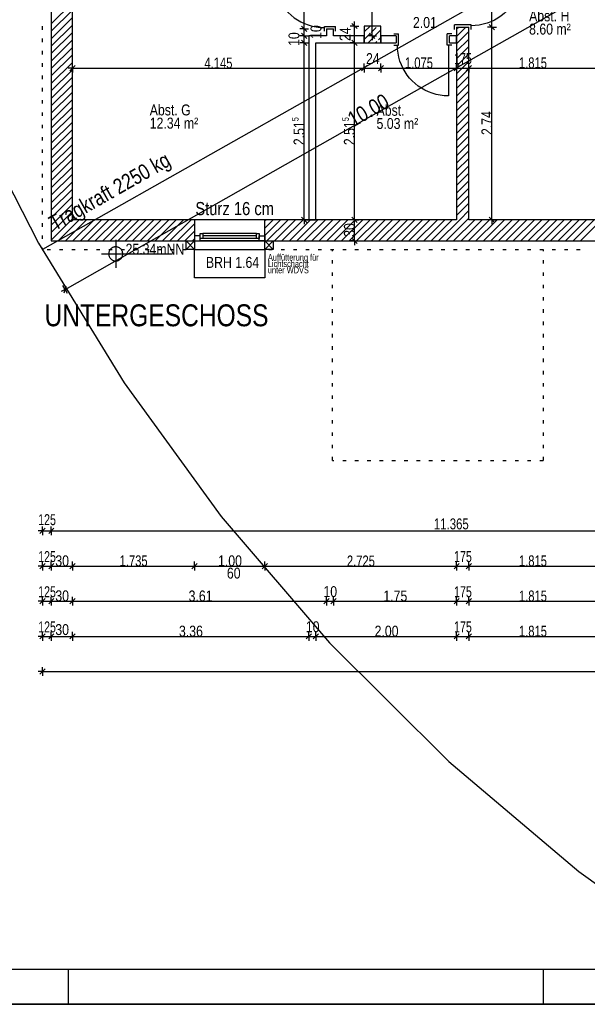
# Model space of a CAD drawing. Extents: x 5 to 835, y 17 to 857.
# Tile 2 of 14: x 196 to 357, y 17 to 297. Entities that reach past the tile are written whole.
import ezdxf
from ezdxf.enums import TextEntityAlignment as Align

# ---------------------------------------------------------------- set-up
doc = ezdxf.new("R2010")
doc.units = 0
doc.linetypes.add('CONTINOUS', pattern=[0])
for name, color, linetype in [('Beschriften', 7, 'CONTINOUS'), ('Fenster-Brüstung', 7, 'CONTINOUS'), ('FenstermakroTürmakro', 7, 'CONTINOUS'), ('Raum', 7, 'CONTINOUS'), ('StützeBeton', 7, 'CONTINOUS'), ('TEXTS_ACI250', 7, 'CONTINOUS'), ('Tür-Griff', 7, 'CONTINOUS'), ('WandBetontr', 7, 'CONTINOUS'), ('WandMauerwerktr', 7, 'CONTINOUS'), ('WandTrockenbau', 7, 'CONTINOUS')]:
    doc.layers.add(name, color=color, linetype=linetype)

msp = doc.modelspace()

# ---------------------------------------------------------------- linework, layer by layer
at = {"layer": 'Beschriften', "color": 7, "linetype": 'CONTINOUS'}
msp.add_line((834.9, 17.1), (5.1, 17.1), dxfattribs=at)
at = {"layer": 'Fenster-Brüstung', "color": 7, "linetype": 'CONTINOUS'}
for p, q in [((265.83204, 240.26213), (245.83203, 240.26213)), ((245.83203, 234.26213), (265.83204, 234.26213))]:
    msp.add_line(p, q, dxfattribs=at)
at = {"layer": 'FenstermakroTürmakro', "color": 7, "linetype": 'CONTINOUS'}
for p, q in [((282.73204, 295.24213), (283.33202, 295.24213)), ((282.73204, 293.90212), (282.73204, 295.24213)), ((283.33202, 295.24213), (285.33203, 295.24213)), ((285.33203, 295.24213), (285.93204, 295.24213)), ((285.93204, 293.90212), (285.93204, 295.24213)), ((320.33203, 295.74212), (319.73205, 295.74212)), ((319.73205, 294.40213), (319.73205, 295.74212)), ((323.83203, 295.74212), (320.33203, 295.74212)), ((324.43204, 295.74212), (323.83203, 295.74212)), ((324.43204, 294.40213), (324.43204, 295.74212)), ((302.47203, 293.16213), (303.81204, 293.16213)), ((303.81204, 292.56213), (303.81204, 293.16213)), ((303.81204, 290.56212), (303.81204, 292.56213)), ((317.65205, 292.56213), (317.65205, 293.16213)), ((318.99204, 293.16213), (317.65205, 293.16213)), ((317.65205, 290.56212), (317.65205, 292.56213)), ((302.47203, 289.96214), (303.81204, 289.96214)), ((303.81204, 289.96214), (303.81204, 290.56212)), ((317.65205, 289.96214), (317.65205, 290.56212)), ((317.97203, 289.96214), (317.97203, 275.48212)), ((263.43203, 236.32213), (248.23204, 236.32213)), ((263.43204, 235.64213), (248.23204, 235.64213)), ((264.23203, 234.28214), (247.43205, 234.28214)), ((263.43203, 234.96213), (248.23204, 234.96213))]:
    msp.add_line(p, q, dxfattribs=at)
for points in [[(268.25203, 309.40213), (268.30003, 308.21455), (268.44155, 307.0534), (268.67286, 305.92242), (268.99023, 304.82533), (269.38994, 303.76586), (269.86826, 302.74774), (270.42147, 301.77468), (271.04583, 300.85043), (271.73763, 299.9787), (272.49313, 299.16322), (273.3086, 298.40772), (274.18033, 297.71593), (275.10459, 297.09157), (276.07764, 296.53836), (277.09576, 296.06004), (278.15523, 295.66033), (279.25232, 295.34296), (280.3833, 295.11165), (281.54445, 294.97013), (282.73203, 294.92213)], [(338.91203, 309.90212), (338.86403, 308.71454), (338.72251, 307.55339), (338.4912, 306.42241), (338.17383, 305.32532), (337.77412, 304.26585), (337.2958, 303.24773), (336.74259, 302.27468), (336.11823, 301.35042), (335.42643, 300.47869), (334.67093, 299.66322), (333.85546, 298.90772), (332.98373, 298.21592), (332.05947, 297.59156), (331.08642, 297.03835), (330.0683, 296.56003), (329.00883, 296.16032), (327.91174, 295.84295), (326.78076, 295.61164), (325.61961, 295.47012), (324.43203, 295.42212)], [(317.97204, 275.48212), (316.78446, 275.53012), (315.62331, 275.67164), (314.49233, 275.90295), (313.39524, 276.22032), (312.33577, 276.62003), (311.31765, 277.09836), (310.3446, 277.65156), (309.42034, 278.27592), (308.54861, 278.96772), (307.73314, 279.72322), (306.97764, 280.5387), (306.28584, 281.41042), (305.66148, 282.33468), (305.10827, 283.30773), (304.62995, 284.32585), (304.23024, 285.38532), (303.91287, 286.48241), (303.68156, 287.61339), (303.54004, 288.77454), (303.49204, 289.96212)], [(318.99204, 289.96214), (317.65205, 289.96214), (317.65205, 289.96214)]]:
    msp.add_lwpolyline(points, dxfattribs=at)
for points in [[(245.83203, 234.28214), (247.43204, 234.28214), (247.43204, 235.64213), (245.83203, 235.64213)], [(248.23204, 234.96213), (247.43204, 234.96213), (247.43204, 236.32213), (248.23204, 236.32213)], [(264.23203, 234.96213), (263.43203, 234.96213), (263.43203, 236.32213), (264.23203, 236.32213)], [(265.83204, 234.28214), (264.23203, 234.28214), (264.23203, 235.64213), (265.83204, 235.64213)]]:
    msp.add_lwpolyline(points, close=True, dxfattribs=at)
at = {"layer": 'Raum', "color": 7, "linetype": 'CONTINOUS'}
msp.add_line((834.9, 17.1), (5.1, 17.1), dxfattribs=at)
at = {"layer": 'StützeBeton', "color": 7, "linetype": 'CONTINOUS'}
for p, q in [((294.03204, 293.68297), (295.7112, 295.36213)), ((295.15383, 290.56212), (298.83203, 294.24032)), ((296.01788, 293.54749), (297.43209, 294.9617)), ((294.10869, 291.6383), (295.52291, 293.05252)), ((298.1392, 291.42617), (298.83203, 292.119)), ((297.27517, 290.56212), (297.64423, 290.9312))]:
    msp.add_line(p, q, dxfattribs=at)
msp.add_lwpolyline([(294.03204, 290.56212), (298.83203, 290.56212), (298.83203, 295.36213), (294.03204, 295.36213)], close=True, dxfattribs=at)
at = {"layer": 'Tür-Griff'}
for p, q in [((724.63084, 527.59524), (202.63204, 231.76214)), ((202.63204, 294.28263), (202.63204, 295.28264)), ((202.63204, 290.78263), (202.63204, 291.78263)), ((202.63204, 287.28263), (202.63204, 288.28263)), ((202.63204, 283.78263), (202.63204, 284.78263)), ((202.63204, 280.28262), (202.63204, 281.28263)), ((202.63204, 276.78262), (202.63204, 277.78262)), ((202.63204, 273.28262), (202.63204, 274.28262)), ((202.63204, 269.78262), (202.63204, 270.78262)), ((202.63204, 266.28264), (202.63204, 267.28262)), ((202.63204, 262.78264), (202.63204, 263.78262)), ((202.63204, 259.28263), (202.63204, 260.28264)), ((202.63204, 255.78263), (202.63204, 256.78264)), ((202.63204, 252.28263), (202.63204, 253.28263)), ((202.63204, 248.78263), (202.63204, 249.78263)), ((202.63204, 245.28263), (202.63204, 246.28263)), ((202.63204, 241.78263), (202.63204, 242.78263)), ((202.63204, 238.28263), (202.63204, 239.28263)), ((202.63204, 234.78262), (202.63204, 235.78263)), ((223.43573, 234.55303), (223.43573, 226.55302)), ((243.43203, 231.76214), (245.83204, 234.26213)), ((245.83204, 231.76214), (243.43203, 234.26213)), ((265.83204, 231.76214), (268.23205, 234.26213)), ((268.23205, 231.76214), (265.83204, 234.26213)), ((202.63204, 231.76214), (202.63204, 232.28262)), ((203.94079, 231.76214), (204.94079, 231.76214)), ((207.44079, 231.76214), (208.4408, 231.76214)), ((210.94079, 231.76214), (211.9408, 231.76214)), ((214.4408, 231.76214), (215.4408, 231.76214)), ((217.9408, 231.76214), (218.94078, 231.76214)), ((219.43571, 230.55304), (239.43572, 230.55304)), ((221.4408, 231.76214), (222.44078, 231.76214)), ((224.94078, 231.76214), (225.94078, 231.76214)), ((228.44078, 231.76214), (229.44078, 231.76214)), ((231.94078, 231.76214), (232.94079, 231.76214)), ((235.44079, 231.76214), (236.44079, 231.76214)), ((238.94079, 231.76214), (239.94079, 231.76214)), ((242.44079, 231.76214), (243.44079, 231.76214)), ((245.83204, 231.76214), (265.83204, 231.76214)), ((245.94079, 231.76214), (246.9408, 231.76214)), ((249.44079, 231.76214), (250.4408, 231.76214)), ((252.94079, 231.76214), (253.9408, 231.76214)), ((256.44079, 231.76214), (257.4408, 231.76214)), ((259.9408, 231.76214), (260.9408, 231.76214)), ((263.4408, 231.76214), (264.44078, 231.76214)), ((265.83204, 231.76214), (265.83204, 223.76213)), ((266.9408, 231.76214), (267.94078, 231.76214)), ((270.44078, 231.76214), (271.44078, 231.76214)), ((273.94078, 231.76214), (274.94079, 231.76214)), ((277.44078, 231.76214), (278.44079, 231.76214)), ((280.94079, 231.76214), (281.94079, 231.76214)), ((284.44079, 231.76214), (285.44079, 231.76214)), ((285.03203, 231.28262), (285.03203, 231.76214)), ((287.94079, 231.76214), (288.94079, 231.76214)), ((291.44079, 231.76214), (292.4408, 231.76214)), ((294.94079, 231.76214), (295.9408, 231.76214)), ((298.44079, 231.76214), (299.4408, 231.76214)), ((301.9408, 231.76214), (302.9408, 231.76214)), ((305.4408, 231.76214), (306.44078, 231.76214)), ((308.9408, 231.76214), (309.94078, 231.76214)), ((312.4408, 231.76214), (313.44079, 231.76214)), ((315.94078, 231.76214), (316.94079, 231.76214)), ((319.44078, 231.76214), (320.44079, 231.76214)), ((322.94079, 231.76214), (323.94079, 231.76214)), ((326.44079, 231.76214), (327.44079, 231.76214)), ((329.94079, 231.76214), (330.94079, 231.76214)), ((333.44079, 231.76214), (334.4408, 231.76214)), ((336.94079, 231.76214), (337.9408, 231.76214)), ((340.4408, 231.76214), (341.4408, 231.76214)), ((343.9408, 231.76214), (344.9408, 231.76214)), ((345.03203, 231.28262), (345.03203, 231.76214)), ((347.4408, 231.76214), (348.4408, 231.76214)), ((350.9408, 231.76214), (351.94078, 231.76214)), ((354.4408, 231.76214), (355.44078, 231.76214)), ((285.03203, 227.78262), (285.03203, 228.78262)), ((345.03203, 227.78262), (345.03203, 228.78262)), ((285.03203, 224.28262), (285.03203, 225.28262)), ((345.03203, 224.28262), (345.03203, 225.28262)), ((265.83204, 223.76213), (245.83204, 223.76213)), ((285.03203, 220.78264), (285.03203, 221.78262)), ((345.03203, 220.78264), (345.03203, 221.78262)), ((285.03203, 217.28264), (285.03203, 218.28262)), ((345.03203, 217.28264), (345.03203, 218.28262)), ((285.03203, 213.78263), (285.03203, 214.78264)), ((345.03203, 213.78263), (345.03203, 214.78264)), ((285.03203, 210.28263), (285.03203, 211.28263)), ((345.03203, 210.28263), (345.03203, 211.28263)), ((285.03203, 206.78263), (285.03203, 207.78263)), ((345.03203, 206.78263), (345.03203, 207.78263)), ((285.03203, 203.28263), (285.03203, 204.28263)), ((345.03203, 203.28263), (345.03203, 204.28263)), ((285.03203, 199.78263), (285.03203, 200.78263)), ((345.03203, 199.78262), (345.03203, 200.78263)), ((285.03203, 196.28262), (285.03203, 197.28263)), ((345.03203, 196.28262), (345.03203, 197.28263)), ((285.03203, 192.78262), (285.03203, 193.78263)), ((345.03203, 192.78262), (345.03203, 193.78263)), ((285.03203, 189.28263), (285.03203, 190.28263)), ((345.03203, 189.28263), (345.03203, 190.28263)), ((285.03203, 185.78263), (285.03203, 186.78262)), ((345.03203, 185.78263), (345.03203, 186.78262)), ((285.03203, 182.28263), (285.03203, 183.28263)), ((345.03203, 182.28263), (345.03203, 183.28263)), ((285.03203, 178.78263), (285.03203, 179.78263)), ((345.03203, 178.78263), (345.03203, 179.78263)), ((285.03203, 175.28262), (285.03203, 176.28263)), ((345.03203, 175.28262), (345.03203, 176.28263)), ((285.03203, 171.78262), (285.03203, 172.78263)), ((285.03203, 171.76212), (285.44079, 171.76212)), ((287.94079, 171.76212), (288.94079, 171.76212)), ((291.44079, 171.76212), (292.44079, 171.76212)), ((294.94079, 171.76212), (295.9408, 171.76212)), ((298.44079, 171.76212), (299.4408, 171.76212)), ((301.94079, 171.76212), (302.9408, 171.76212)), ((305.4408, 171.76212), (306.44078, 171.76212)), ((308.9408, 171.76212), (309.94078, 171.76212)), ((312.4408, 171.76212), (313.44078, 171.76212)), ((315.94078, 171.76212), (316.94079, 171.76212)), ((319.44078, 171.76212), (320.44079, 171.76212)), ((322.94078, 171.76212), (323.94079, 171.76212)), ((326.44078, 171.76212), (327.44079, 171.76212)), ((329.94079, 171.76212), (330.94079, 171.76212)), ((333.44079, 171.76212), (334.44079, 171.76212)), ((336.94079, 171.76212), (337.94079, 171.76212)), ((340.44079, 171.76212), (341.4408, 171.76212)), ((343.9408, 171.76212), (344.9408, 171.76212)), ((345.03203, 171.78262), (345.03203, 172.78263)), ((202.63204, 151.76213), (201.38203, 151.76213)), ((201.88205, 151.01212), (203.38204, 152.51212)), ((202.63204, 151.76213), (202.63204, 153.01213)), ((202.63204, 151.76213), (202.63204, 150.51213)), ((202.63204, 151.76213), (205.13204, 151.76213)), ((204.38204, 151.01212), (205.88204, 152.51212)), ((205.13204, 151.76213), (205.13204, 153.01213)), ((205.13204, 151.76213), (205.13204, 150.51213)), ((834.9, 17.1), (5.1, 17.1)), ((834.9, 17.1), (5.1, 17.1)), ((834.9, 17.1), (5.1, 17.1)), ((834.9, 17.1), (5.1, 17.1))]:
    msp.add_line(p, q, dxfattribs=at)
at = {"layer": 'Tür-Griff', "color": 7, "linetype": 'CONTINOUS'}
for p, q in [((30.01281, 27.1), (820.01279, 27.1)), ((210.01281, 17.1), (210.01281, 27.1)), ((345.0128, 17.1), (345.0128, 27.1)), ((5.1, 17.1), (834.9, 17.1))]:
    msp.add_line(p, q, dxfattribs=at)
at = {"layer": 'Tür-Griff'}
for points in [[(223.20627, 857.09999), (197.84397, 814.88308), (176.32169, 771.45366), (158.5952, 727.02557), (144.62025, 681.81267), (134.35258, 636.02879), (127.74797, 589.8878), (124.76216, 543.60353), (125.35091, 497.38984), (129.46997, 451.46056), (137.07509, 406.02955), (148.12204, 361.31066), (162.56657, 317.51773), (180.36443, 274.86461), (201.47137, 233.56515), (225.84316, 193.83319), (253.43554, 155.88258), (284.20427, 119.92718), (318.10511, 86.18082), (355.09381, 54.85735), (395.12612, 26.17063)], [(223.43572, 232.55303), (223.27169, 232.5464), (223.11131, 232.52685), (222.95509, 232.4949), (222.80356, 232.45107), (222.65723, 232.39586), (222.5166, 232.32979), (222.3822, 232.25338), (222.25454, 232.16714), (222.13414, 232.07159), (222.0215, 231.96724), (221.91715, 231.8546), (221.8216, 231.7342), (221.73536, 231.60654), (221.65895, 231.47214), (221.59289, 231.33151), (221.53768, 231.18518), (221.49384, 231.03365), (221.46189, 230.87743), (221.44235, 230.71706), (221.43572, 230.55302)], [(225.43572, 230.55302), (225.42909, 230.71706), (225.40954, 230.87743), (225.37759, 231.03365), (225.33376, 231.18518), (225.27855, 231.33151), (225.21248, 231.47214), (225.13607, 231.60654), (225.04983, 231.7342), (224.95428, 231.8546), (224.84993, 231.96724), (224.7373, 232.07159), (224.61689, 232.16714), (224.48923, 232.25338), (224.35483, 232.32979), (224.21421, 232.39586), (224.06787, 232.45107), (223.91634, 232.4949), (223.76013, 232.52685), (223.59975, 232.5464), (223.43572, 232.55303)], [(245.83204, 223.76213), (245.83204, 231.76214), (243.43203, 231.76214), (243.43203, 234.26213), (245.83204, 234.26213), (245.83204, 231.76214)], [(221.43572, 230.55302), (221.44235, 230.38899), (221.46189, 230.22861), (221.49384, 230.0724), (221.53768, 229.92087), (221.59289, 229.77453), (221.65895, 229.63391), (221.73536, 229.49951), (221.8216, 229.37185), (221.91715, 229.25145), (222.0215, 229.13881), (222.13414, 229.03446), (222.25454, 228.93891), (222.3822, 228.85267), (222.5166, 228.77626), (222.65723, 228.71019), (222.80356, 228.65498), (222.95509, 228.61115), (223.11131, 228.5792), (223.27169, 228.55965), (223.43572, 228.55302)], [(223.43572, 228.55302), (223.59975, 228.55965), (223.76013, 228.5792), (223.91634, 228.61115), (224.06787, 228.65498), (224.21421, 228.71019), (224.35483, 228.77626), (224.48923, 228.85267), (224.61689, 228.93891), (224.7373, 229.03446), (224.84993, 229.13881), (224.95428, 229.25145), (225.04983, 229.37185), (225.13607, 229.49951), (225.21248, 229.63391), (225.27855, 229.77453), (225.33376, 229.92087), (225.37759, 230.0724), (225.40954, 230.22861), (225.42909, 230.38899), (225.43572, 230.55302)], [(205.13204, 151.76213), (310.63611, 151.76213), (432.43206, 151.76213)]]:
    msp.add_lwpolyline(points, dxfattribs=at)
msp.add_lwpolyline([(268.23205, 231.76214), (265.83204, 231.76214), (265.83204, 234.26213), (268.23205, 234.26213)], close=True, dxfattribs=at)
at = {"layer": 'WandBetontr', "color": 7, "linetype": 'CONTINOUS'}
for p, q in [((296.31239, 292.56213), (296.31239, 321.41213)), ((277.01749, 294.56214), (277.01749, 309.76213)), ((330.37031, 295.06212), (330.37031, 310.26212)), ((277.01749, 294.56213), (275.76748, 294.56213)), ((277.76749, 293.81214), (276.26749, 295.31213)), ((277.01749, 294.56213), (278.26748, 294.56213)), ((277.01749, 292.56213), (277.01749, 294.56213)), ((291.32116, 295.36213), (290.07115, 295.36213)), ((292.07116, 294.61213), (290.57116, 296.11212)), ((291.32116, 295.36213), (291.32116, 296.61212)), ((291.32116, 295.36213), (292.57115, 295.36213)), ((291.32116, 290.56212), (291.32116, 295.36213)), ((330.37031, 295.06212), (329.12032, 295.06212)), ((331.1203, 294.31213), (329.62031, 295.81212)), ((330.37031, 295.06212), (331.62032, 295.06212)), ((330.37031, 240.26213), (330.37031, 295.06212)), ((277.01749, 292.56213), (275.76748, 292.56213)), ((277.76749, 291.81213), (276.26749, 293.31212)), ((277.76749, 289.81212), (276.26749, 291.31211)), ((277.01749, 292.56213), (278.26748, 292.56213)), ((277.01749, 290.56212), (277.01749, 292.56213)), ((292.07116, 289.81212), (290.57116, 291.31212)), ((296.31239, 292.56213), (295.06238, 292.56213)), ((297.06239, 291.81213), (295.56237, 293.31212)), ((296.31239, 292.56213), (296.31239, 291.31212)), ((296.31239, 292.56213), (297.56238, 292.56213)), ((277.01749, 290.56212), (275.76748, 290.56212)), ((277.01749, 290.56212), (278.26748, 290.56212)), ((277.01749, 240.26213), (277.01749, 290.56212)), ((291.32116, 290.56212), (290.07115, 290.56212)), ((291.32116, 290.56212), (292.57115, 290.56212)), ((291.32116, 240.26213), (291.32116, 290.56212)), ((211.13204, 283.40347), (209.88203, 283.40347)), ((210.38205, 282.65347), (211.88204, 284.15349)), ((211.13204, 283.40347), (211.13204, 284.65348)), ((211.13204, 283.40347), (211.13204, 282.15348)), ((293.28205, 282.65347), (294.78204, 284.15349)), ((294.03204, 283.40347), (294.03204, 284.65348)), ((294.03204, 283.40347), (294.03204, 282.15348)), ((294.03204, 283.40347), (298.83203, 283.40347)), ((298.08203, 282.65347), (299.58203, 284.15349)), ((298.83203, 283.40347), (298.83203, 284.65348)), ((298.83203, 283.40347), (298.83203, 282.15348)), ((319.58203, 282.65347), (321.08203, 284.15349)), ((320.33203, 283.40347), (320.33203, 284.65348)), ((320.33203, 283.40347), (320.33203, 282.15348)), ((320.33203, 283.40347), (323.83203, 283.40347)), ((323.08203, 282.65347), (324.58203, 284.15349)), ((323.83203, 283.40347), (323.83203, 284.65348)), ((323.83203, 283.40347), (323.83203, 282.15348)), ((277.76749, 239.51213), (276.26749, 241.01213)), ((292.07116, 239.51213), (290.57117, 241.01213)), ((331.1203, 239.51213), (329.62031, 241.01213)), ((277.01749, 240.26213), (275.76748, 240.26213)), ((277.01749, 240.26213), (277.01749, 239.01212)), ((277.01749, 240.26213), (278.26748, 240.26213)), ((291.32116, 240.26213), (290.07115, 240.26213)), ((291.32116, 240.26213), (292.57115, 240.26213)), ((291.32116, 234.26213), (291.32116, 240.26213)), ((330.37031, 240.26213), (329.12032, 240.26213)), ((330.37031, 240.26213), (330.37031, 239.01212)), ((330.37031, 240.26213), (331.62032, 240.26213)), ((291.32116, 234.26213), (290.07115, 234.26213)), ((292.07116, 233.51214), (290.57117, 235.01213)), ((291.32116, 234.26213), (291.32116, 233.01212)), ((291.32116, 234.26213), (292.57115, 234.26213)), ((209.04485, 220.4467), (208.42852, 221.53421)), ((208.76214, 219.42441), (209.32754, 221.46899)), ((209.04485, 220.4467), (207.95734, 219.83037)), ((209.04485, 220.4467), (209.66116, 219.35921)), ((202.63204, 141.76213), (202.63204, 143.01213)), ((205.13204, 141.76213), (205.13204, 143.01213)), ((211.13204, 141.76213), (211.13204, 143.01213)), ((245.83204, 141.76213), (245.83204, 143.01213)), ((265.83204, 141.76213), (265.83204, 143.01213)), ((320.33203, 141.76213), (320.33203, 143.01213)), ((323.83203, 141.76213), (323.83203, 143.01213)), ((202.63204, 141.76213), (201.38203, 141.76213)), ((201.88205, 141.01213), (203.38204, 142.51212)), ((202.63204, 141.76213), (202.63204, 140.51213)), ((202.63204, 141.76213), (205.13204, 141.76213)), ((204.38204, 141.01213), (205.88204, 142.51212)), ((205.13204, 141.76213), (205.13204, 140.51213)), ((205.13204, 141.76213), (211.13204, 141.76213)), ((210.38205, 141.01213), (211.88204, 142.51213)), ((211.13204, 141.76213), (211.13204, 140.51213)), ((245.08204, 141.01213), (246.58203, 142.51213)), ((245.83204, 141.76213), (245.83204, 140.51213)), ((265.08204, 141.01213), (266.58204, 142.51213)), ((265.83204, 141.76213), (265.83204, 140.51213)), ((319.58203, 141.01213), (321.08203, 142.51213)), ((320.33203, 141.76213), (320.33203, 140.51213)), ((320.33203, 141.76213), (323.83203, 141.76213)), ((323.08204, 141.01213), (324.58203, 142.51213)), ((323.83203, 141.76213), (323.83203, 140.51213)), ((202.63204, 131.76212), (201.38203, 131.76212)), ((201.88205, 131.01212), (203.38204, 132.51213)), ((202.63204, 131.76212), (202.63204, 133.01212)), ((202.63204, 131.76212), (202.63204, 130.51212)), ((202.63204, 131.76212), (205.13204, 131.76212)), ((204.38204, 131.01212), (205.88204, 132.51213)), ((205.13204, 131.76212), (205.13204, 133.01212)), ((205.13204, 131.76212), (205.13204, 130.51212)), ((205.13204, 131.76212), (211.13204, 131.76212)), ((210.38205, 131.01212), (211.88204, 132.51213)), ((211.13204, 131.76212), (211.13204, 133.01212)), ((211.13204, 131.76212), (211.13204, 130.51213)), ((282.58203, 131.01212), (284.08205, 132.51213)), ((283.33203, 131.76212), (283.33203, 133.01212)), ((283.33203, 131.76212), (283.33203, 130.51213)), ((283.33203, 131.76212), (285.33203, 131.76212)), ((284.58204, 131.01212), (286.08203, 132.51213)), ((285.33203, 131.76212), (285.33203, 133.01212)), ((285.33203, 131.76212), (285.33203, 130.51213)), ((319.58203, 131.01212), (321.08203, 132.51213)), ((320.33203, 131.76212), (320.33203, 133.01212)), ((320.33203, 131.76212), (320.33203, 130.51213)), ((320.33203, 131.76212), (323.83203, 131.76212)), ((323.08203, 131.01212), (324.58203, 132.51213)), ((323.83203, 131.76212), (323.83203, 133.01212)), ((323.83203, 131.76212), (323.83203, 130.51213)), ((202.63204, 121.76213), (201.38204, 121.76213)), ((201.88205, 121.01212), (203.38204, 122.51213)), ((202.63204, 121.76213), (202.63204, 123.01213)), ((202.63204, 121.76213), (202.63204, 120.51213)), ((202.63204, 121.76213), (205.13204, 121.76213)), ((204.38205, 121.01212), (205.88204, 122.51213)), ((205.13204, 121.76213), (205.13204, 123.01213)), ((205.13204, 121.76213), (205.13204, 120.51213)), ((205.13204, 121.76213), (211.13204, 121.76213)), ((210.38205, 121.01212), (211.88204, 122.51213)), ((211.13204, 121.76213), (211.13204, 123.01213)), ((211.13204, 121.76213), (211.13204, 120.51213)), ((277.58204, 121.01212), (279.08203, 122.51213)), ((278.33203, 121.76213), (278.33203, 123.01213)), ((278.33203, 121.76213), (278.33203, 120.51213)), ((278.33203, 121.76213), (280.33204, 121.76213)), ((279.58204, 121.01212), (281.08204, 122.51213)), ((280.33204, 121.76213), (280.33204, 123.01213)), ((280.33204, 121.76213), (280.33204, 120.51213)), ((319.58203, 121.01212), (321.08203, 122.51213)), ((320.33203, 121.76213), (320.33203, 123.01213)), ((320.33203, 121.76213), (320.33203, 120.51213)), ((320.33203, 121.76213), (323.83203, 121.76213)), ((323.08203, 121.01212), (324.58203, 122.51213)), ((323.83203, 121.76213), (323.83203, 123.01213)), ((323.83203, 121.76213), (323.83203, 120.51213)), ((201.88205, 111.01213), (203.38204, 112.51212)), ((202.63204, 111.76213), (202.63204, 113.01213)), ((202.63204, 111.76213), (201.38203, 111.76213)), ((202.63204, 111.76213), (202.63204, 110.51213))]:
    msp.add_line(p, q, dxfattribs=at)
for points in [[(209.04485, 220.4467), (287.9373, 265.15753), (383.04446, 319.05773)], [(211.13204, 283.40347), (247.05186, 283.40347), (294.03204, 283.40347)], [(298.83203, 283.40347), (303.97172, 283.40347), (320.33203, 283.40347)], [(323.83203, 283.40347), (336.32614, 283.40347), (360.13203, 283.40347)], [(211.13204, 141.76213), (222.63818, 141.76213), (245.83203, 141.76213)], [(245.83203, 141.76213), (250.5286, 141.76213), (265.83204, 141.76213)], [(265.83204, 141.76213), (287.04444, 141.76213), (320.33203, 141.76213)], [(323.83203, 141.76213), (335.7978, 141.76213), (360.13203, 141.76213)], [(211.13204, 131.76212), (242.12873, 131.76212), (283.33203, 131.76212)], [(285.33203, 131.76212), (297.29763, 131.76212), (320.33203, 131.76212)], [(323.83203, 131.76212), (335.71132, 131.76212), (360.13203, 131.76212)], [(211.13204, 121.76213), (239.32427, 121.76213), (278.33203, 121.76213)], [(280.33204, 121.76213), (294.72916, 121.76213), (320.33203, 121.76213)], [(323.83203, 121.76213), (335.60838, 121.76213), (360.13203, 121.76213)], [(202.63204, 111.76213), (353.61051, 111.76213), (522.43203, 111.76213)]]:
    msp.add_lwpolyline(points, dxfattribs=at)
at = {"layer": 'WandMauerwerktr', "color": 7, "linetype": 'CONTINOUS'}
for p, q in [((205.13204, 666.26214), (205.13204, 240.26213)), ((211.13204, 240.26213), (211.13204, 367.26213)), ((205.13204, 295.99973), (211.13204, 301.99973)), ((205.13204, 293.87841), (211.13204, 299.87841)), ((205.13204, 291.75709), (211.13204, 297.7571)), ((205.13204, 289.63578), (211.13204, 295.63578)), ((320.33203, 294.52713), (320.86705, 295.06213)), ((320.33203, 295.06213), (323.83203, 295.06213)), ((320.33203, 292.40581), (322.98837, 295.06212)), ((320.33203, 295.06212), (320.33203, 240.26213)), ((323.83203, 240.26213), (323.83203, 295.06212)), ((205.13204, 287.51446), (211.13204, 293.51446)), ((205.13204, 285.39314), (211.13204, 291.39314)), ((320.33203, 290.28449), (323.83203, 293.78447)), ((320.33203, 288.16315), (323.83203, 291.66315)), ((205.13204, 283.27183), (211.13204, 289.27182)), ((320.33203, 286.04183), (323.83203, 289.54184)), ((205.13204, 281.15051), (211.13204, 287.1505)), ((320.33203, 283.92051), (323.83203, 287.42052)), ((205.13204, 279.02917), (211.13204, 285.02917)), ((205.13204, 276.90785), (211.13204, 282.90785)), ((320.33203, 281.7992), (323.83203, 285.2992)), ((320.33203, 279.67788), (323.83203, 283.17788)), ((205.13204, 274.78653), (211.13204, 280.78653)), ((320.33203, 277.55656), (323.83203, 281.05656)), ((205.13204, 272.66522), (211.13204, 278.66521)), ((320.33203, 275.43524), (323.83203, 278.93524)), ((205.13204, 270.5439), (211.13204, 276.5439)), ((320.33203, 273.31393), (323.83203, 276.81391)), ((320.33203, 271.19259), (323.83203, 274.69259)), ((205.13204, 268.42258), (211.13204, 274.42258)), ((205.13204, 266.30126), (211.13204, 272.30126)), ((320.33203, 269.07127), (323.83203, 272.57127)), ((205.13204, 264.17992), (211.13204, 270.17992)), ((320.33203, 266.94995), (323.83203, 270.44995)), ((205.13204, 262.05861), (211.13204, 268.0586)), ((320.33203, 264.82863), (323.83203, 268.32864)), ((320.33203, 262.70732), (323.83203, 266.20732)), ((205.13204, 259.93729), (211.13204, 265.93729)), ((205.13204, 257.81597), (211.13204, 263.81597)), ((320.33203, 260.586), (323.83203, 264.086)), ((205.13204, 255.69465), (211.13204, 261.69465)), ((320.33203, 258.46468), (323.83203, 261.96468)), ((205.13204, 253.57334), (211.13204, 259.57334)), ((320.33203, 256.34334), (323.83203, 259.84335)), ((320.33203, 254.22203), (323.83203, 257.72203)), ((205.13204, 251.45202), (211.13204, 257.45202)), ((205.13204, 249.3307), (211.13204, 255.3307)), ((320.33203, 252.10071), (323.83203, 255.60071)), ((205.13204, 247.20936), (211.13204, 253.20936)), ((320.33203, 249.97939), (323.83203, 253.47939)), ((205.13204, 245.08804), (211.13204, 251.08805)), ((320.33203, 247.85807), (323.83203, 251.35808)), ((205.13204, 242.96672), (211.13204, 248.96673)), ((205.13204, 240.84541), (211.13204, 246.84541)), ((320.33203, 245.73676), (323.83203, 249.23676)), ((320.33203, 243.61544), (323.83203, 247.11544)), ((206.67008, 240.26213), (211.13204, 244.72409)), ((320.33203, 241.49412), (323.83203, 244.99412)), ((208.7914, 240.26213), (211.13204, 242.60277)), ((321.22138, 240.26213), (323.83203, 242.87278)), ((205.13204, 234.48146), (210.91272, 240.26213)), ((205.13204, 238.72409), (206.67008, 240.26213)), ((205.13204, 236.60278), (208.7914, 240.26213)), ((205.13204, 240.26213), (205.13204, 234.26213)), ((207.03404, 234.26213), (213.03404, 240.26213)), ((209.15535, 234.26213), (215.15536, 240.26213)), ((210.91272, 240.26213), (211.13204, 240.48145)), ((245.83203, 240.26213), (211.13204, 240.26213)), ((211.27667, 234.26213), (217.27667, 240.26213)), ((213.39799, 234.26213), (219.39799, 240.26213)), ((215.51931, 234.26213), (221.51931, 240.26213)), ((217.64065, 234.26213), (223.64064, 240.26213)), ((219.76196, 234.26213), (225.76196, 240.26213)), ((221.88328, 234.26213), (227.88328, 240.26213)), ((224.0046, 234.26213), (230.0046, 240.26213)), ((226.12591, 234.26213), (232.12592, 240.26213)), ((228.24723, 234.26213), (234.24723, 240.26213)), ((230.36855, 234.26213), (236.36855, 240.26213)), ((232.48987, 234.26213), (238.48987, 240.26213)), ((234.61121, 234.26213), (240.61121, 240.26213)), ((236.73252, 234.26213), (242.73253, 240.26213)), ((238.85384, 234.26213), (244.85384, 240.26213)), ((240.97516, 234.26213), (245.83204, 239.11901)), ((265.83204, 235.78448), (270.30967, 240.26213)), ((265.83204, 240.02711), (266.06704, 240.26213)), ((265.83204, 237.9058), (268.18836, 240.26213)), ((320.33203, 240.26213), (265.83204, 240.26213)), ((266.43102, 234.26213), (272.43101, 240.26213)), ((268.55233, 234.26213), (274.55233, 240.26213)), ((270.67365, 234.26213), (276.67365, 240.26213)), ((272.79496, 234.26213), (278.79496, 240.26213)), ((274.91628, 234.26213), (280.91628, 240.26213)), ((277.0376, 234.26213), (283.0376, 240.26213)), ((279.15892, 234.26213), (285.15892, 240.26213)), ((281.28023, 234.26213), (287.28024, 240.26213)), ((283.40158, 234.26213), (289.40158, 240.26213)), ((285.52289, 234.26213), (291.52289, 240.26213)), ((287.64421, 234.26213), (293.64421, 240.26213)), ((289.76553, 234.26213), (295.76553, 240.26213)), ((291.88685, 234.26213), (297.88685, 240.26213)), ((294.00816, 234.26213), (300.00816, 240.26213)), ((296.12948, 234.26213), (302.12948, 240.26213)), ((298.25082, 234.26213), (304.25082, 240.26213)), ((300.37214, 234.26213), (306.37214, 240.26213)), ((302.49345, 234.26213), (308.49345, 240.26213)), ((304.61477, 234.26213), (310.61477, 240.26213)), ((306.73609, 234.26213), (312.73609, 240.26213)), ((308.85741, 234.26213), (314.85741, 240.26213)), ((310.97872, 234.26213), (316.97872, 240.26213)), ((313.10004, 234.26213), (319.10004, 240.26213)), ((315.22138, 234.26213), (321.22138, 240.26213)), ((317.3427, 234.26213), (323.3427, 240.26213)), ((319.46401, 234.26213), (325.46402, 240.26213)), ((321.58533, 234.26213), (327.58534, 240.26213)), ((323.3427, 240.26213), (323.83203, 240.75147)), ((323.70665, 234.26213), (329.70665, 240.26213)), ((360.13203, 240.26213), (323.83203, 240.26213)), ((325.82797, 234.26213), (331.82797, 240.26213)), ((327.94929, 234.26213), (333.94929, 240.26213)), ((330.07061, 234.26213), (336.07061, 240.26213)), ((332.19194, 234.26213), (338.19194, 240.26213)), ((334.31326, 234.26213), (340.31326, 240.26213)), ((336.43458, 234.26213), (342.43458, 240.26213)), ((338.5559, 234.26213), (344.5559, 240.26213)), ((340.67721, 234.26213), (346.67721, 240.26213)), ((342.79853, 234.26213), (348.79853, 240.26213)), ((344.91985, 234.26213), (350.91985, 240.26213)), ((347.04117, 234.26213), (353.04119, 240.26213)), ((349.1625, 234.26213), (355.1625, 240.26213)), ((351.28382, 234.26213), (357.28382, 240.26213)), ((353.40514, 234.26213), (359.40514, 240.26213)), ((355.52646, 234.26213), (360.13204, 238.86771)), ((243.09648, 234.26213), (245.83203, 236.99769)), ((205.13204, 234.26213), (245.83203, 234.26213)), ((245.2178, 234.26213), (245.83204, 234.87637)), ((265.83204, 234.26213), (360.13203, 234.26213))]:
    msp.add_line(p, q, dxfattribs=at)
for points in [[(245.83203, 240.26214), (245.83203, 235.66214), (245.83203, 234.26213)], [(265.83204, 234.26213), (265.83204, 235.66214), (265.83204, 240.26214)]]:
    msp.add_lwpolyline(points, dxfattribs=at)
at = {"layer": 'WandTrockenbau', "color": 7, "linetype": 'CONTINOUS'}
for p, q in [((283.33203, 294.56214), (285.33203, 294.56214)), ((283.33203, 294.56214), (283.33203, 292.56213)), ((285.33203, 292.56213), (285.33203, 294.56214)), ((283.33203, 292.56213), (280.33204, 292.56213)), ((303.13205, 292.56213), (303.13205, 290.56212)), ((318.33205, 290.56212), (318.33205, 292.56213)), ((280.33204, 240.26214), (280.33204, 290.56212)), ((298.83203, 290.56212), (303.13204, 290.56212))]:
    msp.add_line(p, q, dxfattribs=at)
for points in [[(280.33204, 292.56213), (278.33203, 292.56213), (278.33203, 240.26214), (280.33204, 240.26214)], [(280.33204, 290.56212), (294.03204, 290.56212), (294.03204, 292.56213), (285.33203, 292.56213)], [(303.13204, 292.56213), (298.83203, 292.56213), (298.83203, 290.56212)], [(318.33204, 290.56212), (320.33203, 290.56212), (320.33203, 292.56213), (318.33204, 292.56213)]]:
    msp.add_lwpolyline(points, dxfattribs=at)

# ---------------------------------------------------------------- texts
at = {"layer": 'Raum', "color": 250, "linetype": 'CONTINOUS'}
for s, p, p2 in [('Abst. H', (340.92754, 296.68043), (352.37944, 296.68043)), ('8.60 m²', (340.92754, 292.93043), (352.76711, 292.93043)), ('Abst. G', (233.10129, 269.93639), (244.74877, 269.93639)), ('Abst.', (297.57557, 269.8333), (305.53497, 269.8333)), ('12.34 m²', (233.10129, 266.1864), (246.88268, 266.1864)), ('5.03 m²', (297.57557, 266.0833), (309.41513, 266.0833))]:
    msp.add_text(s, height=3.1145, dxfattribs=at).set_placement(p, p2, align=Align.ALIGNED)
at = {"layer": 'TEXTS_ACI250'}
for s, height, p, p2 in [('2.01', 3.1145, (307.91146, 294.81598), (314.70786, 294.81598)), ('Sturz 16 cm', 3.7374, (246.06366, 241.56842), (268.42263, 241.56842)), ('25.34mNN', 3.1145, (226.23675, 230.32694), (242.92739, 230.32694)), ('Auffütterung für', 1.8687, (266.68187, 228.62823), (281.12613, 228.62823)), ('BRH 1.64', 3.1145, (249.07196, 226.56656), (264.21193, 226.56656)), ('Lichtschacht', 1.8687, (266.68187, 226.82826), (278.32864, 226.82826)), ('unter WDVS', 1.8687, (266.68187, 225.02825), (278.32654, 225.02825)), ('UNTERGESCHOSS', 6.22901, (203.20689, 209.96057), (266.85418, 209.96057)), ('125', 3.1145, (201.39892, 153.39082), (206.44873, 153.39082)), ('11.365', 3.1145, (313.87139, 152.18517), (323.77626, 152.18517)), ('60', 3.1145, (255.0338, 138.18552), (258.91746, 138.18552))]:
    msp.add_text(s, height=height, dxfattribs=at).set_placement(p, p2, align=Align.ALIGNED)
msp.add_text('Tragkraft 2250 kg', height=4.36031, rotation=29.64005, dxfattribs=at).set_placement((206.12594, 236.97621), (239.43086, 255.92684), align=Align.ALIGNED)
at = {"layer": 'WandBetontr', "color": 250, "linetype": 'CONTINOUS'}
for s, height, rotation, p, p2 in [('10', 3.1145, 90, (281.89901, 291.70334), (281.89901, 295.587)), ('24', 3.1145, 90, (290.19247, 291.10418), (290.19247, 294.98783)), ('10', 3.1145, 90, (275.64616, 289.70333), (275.64616, 293.58699)), ('10.00', 4.36031, 29.54158, (290.97683, 266.52365), (301.61997, 272.55545)), ('5', 1.8687, 90, (275.38928, 268.27008), (275.38928, 269.43518)), ('5', 1.8687, 90, (289.69295, 268.27008), (289.69295, 269.43518)), ('2.74', 3.1145, 90, (330.49163, 264.34784), (330.49163, 271.14424)), ('2.51', 3.1145, 90, (277.09615, 261.47267), (277.09615, 268.26907)), ('2.51', 3.1145, 90, (291.39983, 261.47267), (291.39983, 268.26907)), ('30', 3.1145, 90, (291.39813, 235.40333), (291.39813, 239.28699))]:
    msp.add_text(s, height=height, rotation=rotation, dxfattribs=at).set_placement(p, p2, align=Align.ALIGNED)
for s, p, p2 in [('24', (294.57409, 284.53216), (298.45775, 284.53216)), ('1.075', (305.64256, 283.32481), (313.60509, 283.32481)), ('175', (319.59893, 284.53216), (324.64873, 284.53216)), ('1.815', (338.04257, 283.32481), (346.0051, 283.32481)), ('4.145', (248.64258, 283.28217), (256.60508, 283.28217)), ('125', (201.39892, 142.89083), (206.44873, 142.89083)), ('30', (206.27324, 141.68516), (210.1569, 141.68516)), ('1.735', (224.54258, 141.68516), (232.50507, 141.68516)), ('1.00', (252.51689, 141.68346), (259.31329, 141.68346)), ('2.725', (289.14258, 141.64083), (297.10509, 141.64083)), ('175', (319.59893, 142.89083), (324.64873, 142.89083)), ('1.815', (338.04257, 141.68346), (346.0051, 141.68346)), ('125', (201.39892, 132.89082), (206.44873, 132.89082)), ('10', (282.47324, 132.93346), (286.3569, 132.93346)), ('175', (319.59893, 132.89082), (324.64873, 132.89082)), ('30', (206.27324, 131.73059), (210.1569, 131.73059)), ('3.61', (244.15392, 131.68517), (250.95031, 131.68517)), ('1.75', (299.50325, 131.68346), (306.29965, 131.68346)), ('1.815', (338.04257, 131.68346), (346.0051, 131.68346)), ('125', (201.39892, 122.89082), (206.44873, 122.89082)), ('30', (206.27324, 122.1306), (210.1569, 122.1306)), ('3.36', (241.41347, 121.68517), (248.20987, 121.68517)), ('10', (277.47322, 122.93345), (281.35688, 122.93345)), ('2.00', (297.0169, 121.68345), (303.8133, 121.68345)), ('175', (319.59893, 122.89082), (324.64873, 122.89082)), ('1.815', (338.04257, 121.68345), (346.0051, 121.68345))]:
    msp.add_text(s, height=3.1145, dxfattribs=at).set_placement(p, p2, align=Align.ALIGNED)

doc.saveas('drawing.dxf')
